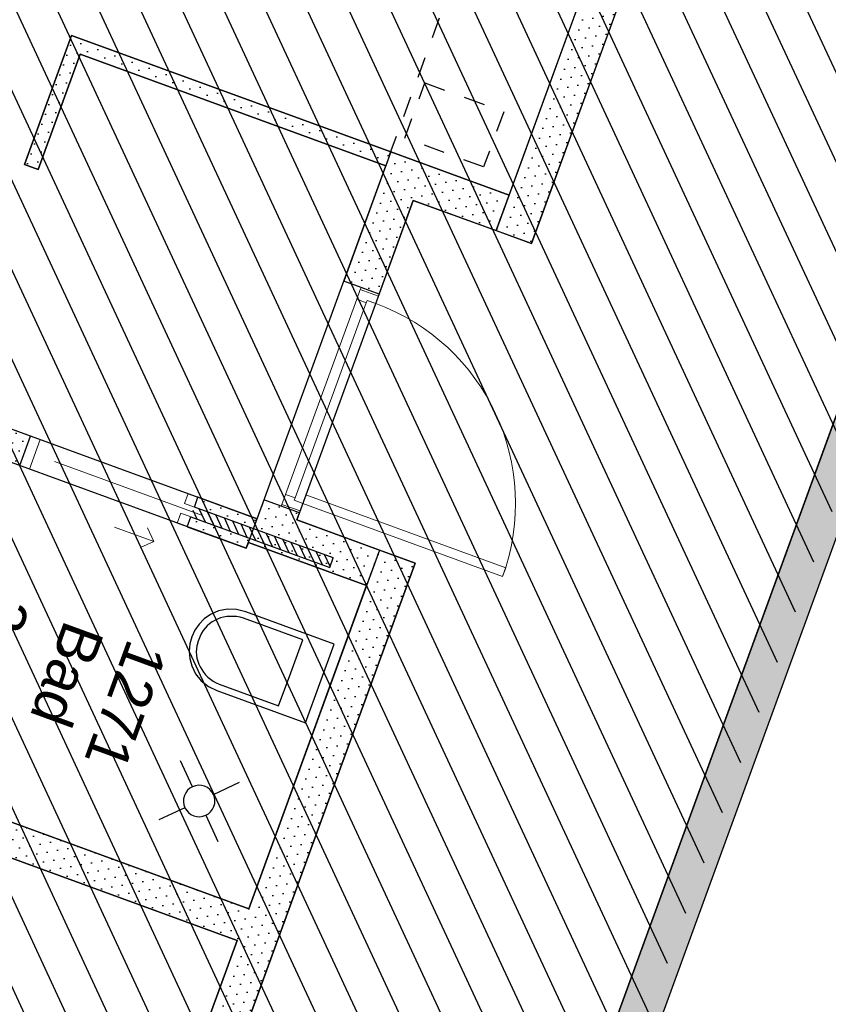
# Model space of a CAD drawing. Header units: millimetres. Extents: x 112481703 to 112587609, y 1264638581 to 1264713694.
# Tile 146 of 174: x 112556316 to 112560171, y 1264689513 to 1264694205. Entities that reach past the tile are written whole.
import ezdxf
from ezdxf.enums import TextEntityAlignment as Align

# ---------------------------------------------------------------- set-up
doc = ezdxf.new("R2010")
doc.units = ezdxf.units.MM
doc.header["$LTSCALE"] = 0.5
doc.header["$MEASUREMENT"] = 0
doc.linetypes.add('ACAD_ISO07W100', pattern=[400, 200, -200])
doc.linetypes.add('PLINE', pattern=[0])
for name, color, linetype in [('231- Bærende yttervegger', 7, 'Continuous'), ('231- Bærende yttervegger (Skravur)', 7, 'Continuous'), ('242- Ikke-bærende innervegger', 7, 'Continuous'), ('242- Ikke-bærende innervegger (Skravur)', 7, 'Continuous'), ('315- Utstyr for sanitærinstallasjoner', 7, 'Continuous'), ('862- M___Nettoareal', 7, 'Continuous'), ('862- M___Nettoareal (1-100)', 7, 'Continuous'), ('862- M___Nettoareal(Polylinje)', 7, 'Continuous'), ('LA_farge_dekke_asfalt2', 7, 'Continuous')]:
    doc.layers.add(name, color=color, linetype=linetype)
doc.layers.add('244- Vinduer_ dører_ foldevegger', color=7, linetype='Continuous', lineweight=0)
doc.styles.add('GENERATED_STYLE_1', font='arial.ttf')
pattern_1 = [(249.956, (112557650, 1264717795), (-81.357, 29.6823), [0, -50]), (249.956, (112557682.11, 1264717756.67), (-81.357, 29.6823), [0, -50])]

# ---------------------------------------------------------------- blocks, each defined once
blk = doc.blocks.new('Omsorgsbustad_1271_37', base_point=(112554835.6, 1264694546.4))
at = {"layer": '862- M___Nettoareal(Polylinje)', "linetype": 'PLINE', "flags": 128}
blk.add_lwpolyline([(112551691.7, 1264694256.9), (112556027.2, 1264692675.2), (112555941.5, 1264692440.3), (112556063.6, 1264692395.7), (112556043.1, 1264692339.4), (112557447.5, 1264691827), (112558061, 1264693508.6), (112556604.9, 1264694039.8), (112556404.4, 1264693490.2), (112556338.6, 1264693514.2), (112556563.1, 1264694129.6), (112558085, 1264693574.3), (112558648.7, 1264693368.7), (112559203.9, 1264694890.5), (112552778.2, 1264697234.9)], close=True, dxfattribs=at)
blk = doc.blocks.new('Bad_1271_42', base_point=(112556550.5, 1264691141.6))
at = {"layer": '862- M___Nettoareal(Polylinje)', "linetype": 'PLINE', "flags": 128}
blk.add_lwpolyline([(112555317.7, 1264690730.5), (112557407.9, 1264689967.9), (112557970, 1264691508.6), (112557406.4, 1264691714.2), (112557396.1, 1264691686.1), (112555869.5, 1264692243)], close=True, dxfattribs=at)
blk = doc.blocks.new('Korridor_1204_53', base_point=(112560177.6, 1264695509.8))
at = {"layer": '862- M___Nettoareal(Polylinje)', "linetype": 'PLINE', "flags": 128}
blk.add_lwpolyline([(112562162.9, 1264697676.1), (112560617.5, 1264698239.9), (112560606.9, 1264698210.8), (112560437.8, 1264698272.5), (112560043.2, 1264698416.4), (112559491.4, 1264696904), (112559886, 1264696760), (112560055.1, 1264696698.3), (112558756.1, 1264693137.9), (112558192.4, 1264693343.5), (112557637.2, 1264691821.6), (112558200.8, 1264691616), (112556720.2, 1264687557.7), (112556156.5, 1264687763.3), (112555604.7, 1264686250.8), (112556168.4, 1264686045.2), (112555524.4, 1264684280), (112557069.7, 1264683716.2), (112561619.6, 1264696187.1)], close=True, dxfattribs=at)
blk = doc.blocks.new('Omsorgsbustad_1261_61', base_point=(112552518.2, 1264689845))
at = {"layer": '862- M___Nettoareal(Polylinje)', "linetype": 'PLINE', "flags": 128}
blk.add_lwpolyline([(112557353.1, 1264689817.6), (112550927.4, 1264692162), (112549856.3, 1264689226.3), (112553614, 1264687855.3), (112553317.6, 1264687042.7), (112553895.3, 1264686831.9), (112553888.5, 1264686813.1), (112555415, 1264686256.2), (112556025.1, 1264687928.3), (112555034, 1264688289.9), (112554836.9, 1264687749.8), (112554771.2, 1264687773.8), (112554992.3, 1264688379.7), (112556049.1, 1264687994.1), (112556612.8, 1264687788.5)], close=True, dxfattribs=at)
blk = doc.blocks.new('Skyvedør med pocketkarm[97]', base_point=(112557650, 1264717795))
at = {"layer": '244- Vinduer_ dører_ foldevegger', "linetype": 'PLINE'}
for p, q in [((112556315.7, 1264692080.2), (112556367.2, 1264692221.1)), ((112556315.7, 1264692080.2), (112556367.2, 1264692221.1)), ((112556315.7, 1264692080.2), (112556367.2, 1264692221.1)), ((112556414.1, 1264692204), (112556362.7, 1264692063.1)), ((112556367.2, 1264692221.1), (112556414.1, 1264692204)), ((112557186.9, 1264691842.2), (112556482.4, 1264692099.3)), ((112556362.7, 1264692063.1), (112556315.7, 1264692080.2)), ((112557101.6, 1264691900), (112557118.7, 1264691946.9)), ((112557118.7, 1264691946.9), (112557165.7, 1264691929.8)), ((112557148.5, 1264691882.8), (112557101.6, 1264691900)), ((112557165.7, 1264691929.8), (112557148.5, 1264691882.8)), ((112557148.5, 1264691882.8), (112557165.7, 1264691929.8)), ((112557148.5, 1264691882.8), (112557165.7, 1264691929.8)), ((112557067.3, 1264691806), (112557084.4, 1264691853)), ((112557084.4, 1264691853), (112557131.4, 1264691835.9)), ((112557114.3, 1264691788.9), (112557067.3, 1264691806)), ((112557131.4, 1264691835.9), (112557114.3, 1264691788.9)), ((112557114.3, 1264691788.9), (112557131.4, 1264691835.9)), ((112557114.3, 1264691788.9), (112557131.4, 1264691835.9)), ((112556767.8, 1264691787.5), (112556955.7, 1264691719)), ((112556955.7, 1264691719), (112556925.9, 1264691783.1)), ((112556955.7, 1264691719), (112556891.6, 1264691689.2))]:
    blk.add_line(p, q, dxfattribs=at)
blk = doc.blocks.new('Dør[102]', base_point=(112557650, 1264717795))
at = {"layer": '244- Vinduer_ dører_ foldevegger', "linetype": 'PLINE'}
for p, q in [((112557860.5, 1264692959), (112557480.1, 1264691916.2)), ((112557943.2, 1264692928.8), (112557860.5, 1264692959)), ((112557939.7, 1264692919.4), (112557943.2, 1264692928.8)), ((112558029.6, 1264692897.3), (112557943.2, 1264692928.8)), ((112558029.6, 1264692897.3), (112557943.2, 1264692928.8)), ((112558029.6, 1264692897.3), (112557943.2, 1264692928.8)), ((112558029.6, 1264692897.3), (112557649.2, 1264691854.5)), ((112557939.7, 1264692919.4), (112557922.6, 1264692872.5)), ((112558026.2, 1264692887.9), (112557939.7, 1264692919.4)), ((112558013.1, 1264692852.2), (112558026.2, 1264692887.9)), ((112558026.2, 1264692887.9), (112558029.6, 1264692897.3)), ((112557583.3, 1264691942.4), (112557922.6, 1264692872.5)), ((112557967.7, 1264692856), (112557628.4, 1264691926)), ((112557922.6, 1264692872.5), (112557967.7, 1264692856)), ((112557967.7, 1264692856), (112557971.8, 1264692867.3)), ((112557971.8, 1264692867.3), (112558013.1, 1264692852.2)), ((112557583.3, 1264691942.4), (112557566.2, 1264691895.4)), ((112557628.4, 1264691926), (112557583.3, 1264691942.4)), ((112557562.7, 1264691886.1), (112557480.1, 1264691916.2)), ((112557566.2, 1264691895.4), (112557562.7, 1264691886.1)), ((112557566.2, 1264691895.4), (112557652.6, 1264691863.9)), ((112557624.3, 1264691914.7), (112557628.4, 1264691926)), ((112557665.6, 1264691899.6), (112557624.3, 1264691914.7)), ((112557652.6, 1264691863.9), (112557665.6, 1264691899.6)), ((112557665.6, 1264691899.6), (112557680.7, 1264691941)), ((112558618.2, 1264691552.1), (112557665.6, 1264691899.6)), ((112557680.7, 1264691941), (112558633.3, 1264691593.4)), ((112557649.2, 1264691854.5), (112557562.7, 1264691886.1)), ((112557649.2, 1264691854.5), (112557562.7, 1264691886.1)), ((112557649.2, 1264691854.5), (112557562.7, 1264691886.1)), ((112557652.6, 1264691863.9), (112557649.2, 1264691854.5)), ((112558633.3, 1264691593.4), (112558618.2, 1264691552.1))]:
    blk.add_line(p, q, dxfattribs=at)
blk.add_arc((112557665.6, 1264691899.6), 1014, 339.956, 69.956, dxfattribs=at)
blk = doc.blocks.new('Drenering gulv symbol[10]', base_point=(112556979, 1264690392.3))
at = {"layer": '315- Utstyr for sanitærinstallasjoner', "linetype": 'PLINE'}
for p, q in [((112557139.7, 1264690549.8), (112557081.9, 1264690674.1)), ((112557239.4, 1264690513.4), (112557363.7, 1264690571.3)), ((112557103.4, 1264690450.1), (112556979, 1264690392.3)), ((112557203, 1264690413.8), (112557260.9, 1264690289.5))]:
    blk.add_line(p, q, dxfattribs=at)
at = {"layer": '315- Utstyr for sanitærinstallasjoner', "linetype": 'PLINE', "flags": 128}
blk.add_lwpolyline([(112557241.8, 1264690456.1, 1), (112557100.9, 1264690507.5, 1)], format="xyb", close=True, dxfattribs=at)
blk = doc.blocks.new('WC[23]', base_point=(112557746.5, 1264691041.9))
at = {"layer": '315- Utstyr for sanitærinstallasjoner', "linetype": 'PLINE'}
for p, q in [((112557665.3, 1264691249.9), (112557382.2, 1264691353.2)), ((112557175.9, 1264691268.1), (112557164.3, 1264691236.4)), ((112557607.9, 1264691092.5), (112557665.3, 1264691249.9)), ((112557550.4, 1264690935.1), (112557607.9, 1264691092.5)), ((112557267.3, 1264691038.4), (112557550.4, 1264690935.1))]:
    blk.add_line(p, q, dxfattribs=at)
at = {"layer": '315- Utstyr for sanitærinstallasjoner', "linetype": 'PLINE', "flags": 128}
blk.add_lwpolyline([(112557256.1, 1264691008), (112557678, 1264690854), (112557815.1, 1264691229.8), (112557393.2, 1264691383.7), (112557350.1, 1264691394.4), (112557306.2, 1264691395.8), (112557263.6, 1264691387.6), (112557224.8, 1264691370.4), (112557195.7, 1264691349.7), (112557170.7, 1264691324.8), (112557150.7, 1264691296.2), (112557135.9, 1264691264.7), (112557126.9, 1264691231.1), (112557123.9, 1264691196.3), (112557126.9, 1264691161.2), (112557135.9, 1264691126.6), (112557154.5, 1264691088.5), (112557181.8, 1264691054.8), (112557216.3, 1264691027.5)], close=True, dxfattribs=at)
at = {"layer": '315- Utstyr for sanitærinstallasjoner', "linetype": 'PLINE'}
for centre, start_param, end_param in [((112557335.6, 1264691202.1), 1.617222, 3.09601), ((112557329, 1264691184), 3.187175, 4.665963)]:
    blk.add_ellipse(centre, major_axis=(162.3, -59.2), ratio=0.914761, start_param=start_param, end_param=end_param, dxfattribs=at)
blk = doc.blocks.new('Label_41', base_point=(112556484.6, 1264690961.2))
at = {"layer": '862- M___Nettoareal (1-100)', "char_height": 200, "attachment_point": 1, "rotation": 249.956, "style": 'GENERATED_STYLE_1'}
for s, insert in [('\\A1;{\\pql;\\pt0,241000;\\fArial|b0|i0|c0|p0;\\W1.000000;3,6\\fArial|b0|i0|c0|p0;\\W1.000000;\\A1{\\H.66x;\\S^  ;}\\fArial|b0|i0|c0|p0;\\W1.000000; m\\fArial|b0|i0|c0|p0;\\W1.000000;\\A1{\\H.66x;\\S2^  ;}\\fArial|b0|i0|c0|p0;\\W1.000000;\\fArial|b0|i0|c0|p0;\\W1.000000;\\fArial|b0|i0|c0|p0;\\W1.000000;\\fArial|b0|i0|c0|p0;\\W1.000000;\\fArial|b0|i0|c0|p0;\\W1.000000;\\fArial|b0|i0|c0|p0;\\W1.000000;\\fArial|b0|i0|c0|p0;\\W1.000000;\\A1{\\H.66x;\\S^  ;}\\fArial|b0|i0|c0|p0;\\W1.000000;\\fArial|b0|i0|c0|p0;\\W1.000000;\\A1{\\H.66x;\\S^  ;}\\fArial|b0|i0|c0|p0;\\W1.000000;\\fArial|b0|i0|c0|p0;\\W1.000000;\\fArial|b0|i0|c0|p0;\\W1.000000;\\fArial|b0|i0|c0|p0;\\W1.000000;\\fArial|b0|i0|c0|p0;\\W1.000000;\\fArial|b0|i0|c0|p0;\\W1.000000;\\fArial|b0|i0|c0|p0;\\W1.000000;\\A1{\\H.66x;\\S^  ;}\\fArial|b0|i0|c0|p0;\\W1.000000;\\fArial|b0|i0|c0|p0;\\W1.000000;\\A1{\\H.66x;\\S^  ;}\\fArial|b0|i0|c0|p0;\\W1.000000;\\fArial|b0|i0|c0|p0;\\W1.000000;\\fArial|b0|i0|c0|p0;\\W1.000000;\\fArial|b0|i0|c0|p0;\\W1.000000;\\fArial|b0|i0|c0|p0;\\W1.000000;\\fArial|b0|i0|c0|p0;\\W1.000000;\\fArial|b0|i0|c0|p0;\\W1.000000;\\A1{\\H.66x;\\S^  ;}\\fArial|b0|i0|c0|p0;\\W1.000000;\\fArial|b0|i0|c0|p0;\\W1.000000;\\A1{\\H.66x;\\S^  ;}\\fArial|b0|i0|c0|p0;\\W1.000000;\\fArial|b0|i0|c0|p0;\\W1.000000;\\fArial|b0|i0|c0|p0;\\W1.000000;\\fArial|b0|i0|c0|p0;\\W1.000000;\\fArial|b0|i0|c0|p0;\\W1.000000;\\fArial|b0|i0|c0|p0;\\W1.000000;\\fArial|b0|i0|c0|p0;\\W1.000000;\\A1{\\H.66x;\\S^  ;}\\fArial|b0|i0|c0|p0;\\W1.000000;\\fArial|b0|i0|c0|p0;\\W1.000000;\\A1{\\H.66x;\\S^  ;}\\fArial|b0|i0|c0|p0;\\W1.000000;\\fArial|b0|i0|c0|p0;\\W1.000000;\\fArial|b0|i0|c0|p0;\\W1.000000;\\fArial|b0|i0|c0|p0;\\W1.000000;\\fArial|b0|i0|c0|p0;\\W1.000000;\\fArial|b0|i0|c0|p0;\\W1.000000;\\fArial|b0|i0|c0|p0;\\W1.000000;\\fArial|b0|i0|c0|p0;\\W1.000000;}', (112556422.8, 1264691391.8)), ('\\A1;{\\pql;\\pt0,241000;\\fArial|b0|i0|c0|p0;\\W1.000000;Bad\\fArial|b0|i0|c0|p0;\\W1.000000;\\A1{\\H.66x;\\S^  ;}\\fArial|b0|i0|c0|p0;\\W1.000000;\\fArial|b0|i0|c0|p0;\\W1.000000;\\A1{\\H.66x;\\S^  ;}\\fArial|b0|i0|c0|p0;\\W1.000000;\\fArial|b0|i0|c0|p0;\\W1.000000;\\fArial|b0|i0|c0|p0;\\W1.000000;\\fArial|b0|i0|c0|p0;\\W1.000000;\\fArial|b0|i0|c0|p0;\\W1.000000;\\fArial|b0|i0|c0|p0;\\W1.000000;\\fArial|b0|i0|c0|p0;\\W1.000000;\\A1{\\H.66x;\\S^  ;}\\fArial|b0|i0|c0|p0;\\W1.000000;\\fArial|b0|i0|c0|p0;\\W1.000000;\\A1{\\H.66x;\\S^  ;}\\fArial|b0|i0|c0|p0;\\W1.000000;\\fArial|b0|i0|c0|p0;\\W1.000000;\\fArial|b0|i0|c0|p0;\\W1.000000;\\fArial|b0|i0|c0|p0;\\W1.000000;\\fArial|b0|i0|c0|p0;\\W1.000000;\\fArial|b0|i0|c0|p0;\\W1.000000;\\fArial|b0|i0|c0|p0;\\W1.000000;\\A1{\\H.66x;\\S^  ;}\\fArial|b0|i0|c0|p0;\\W1.000000;\\fArial|b0|i0|c0|p0;\\W1.000000;\\A1{\\H.66x;\\S^  ;}\\fArial|b0|i0|c0|p0;\\W1.000000;\\fArial|b0|i0|c0|p0;\\W1.000000;\\fArial|b0|i0|c0|p0;\\W1.000000;\\fArial|b0|i0|c0|p0;\\W1.000000;\\fArial|b0|i0|c0|p0;\\W1.000000;\\fArial|b0|i0|c0|p0;\\W1.000000;\\fArial|b0|i0|c0|p0;\\W1.000000;\\A1{\\H.66x;\\S^  ;}\\fArial|b0|i0|c0|p0;\\W1.000000;\\fArial|b0|i0|c0|p0;\\W1.000000;\\A1{\\H.66x;\\S^  ;}\\fArial|b0|i0|c0|p0;\\W1.000000;\\fArial|b0|i0|c0|p0;\\W1.000000;\\fArial|b0|i0|c0|p0;\\W1.000000;\\fArial|b0|i0|c0|p0;\\W1.000000;\\fArial|b0|i0|c0|p0;\\W1.000000;\\fArial|b0|i0|c0|p0;\\W1.000000;\\fArial|b0|i0|c0|p0;\\W1.000000;\\A1{\\H.66x;\\S^  ;}\\fArial|b0|i0|c0|p0;\\W1.000000;\\fArial|b0|i0|c0|p0;\\W1.000000;\\A1{\\H.66x;\\S^  ;}\\fArial|b0|i0|c0|p0;\\W1.000000;\\fArial|b0|i0|c0|p0;\\W1.000000;\\fArial|b0|i0|c0|p0;\\W1.000000;\\fArial|b0|i0|c0|p0;\\W1.000000;\\fArial|b0|i0|c0|p0;\\W1.000000;\\fArial|b0|i0|c0|p0;\\W1.000000;\\fArial|b0|i0|c0|p0;\\W1.000000;\\fArial|b0|i0|c0|p0;\\W1.000000;}', (112556720.7, 1264691283.1)), ('\\A1;{\\pql;\\pt0,241000;\\fArial|b0|i0|c0|p0;\\W1.000000;1271\\fArial|b0|i0|c0|p0;\\W1.000000;\\A1{\\H.66x;\\S^  ;}\\fArial|b0|i0|c0|p0;\\W1.000000;\\fArial|b0|i0|c0|p0;\\W1.000000;\\A1{\\H.66x;\\S^  ;}\\fArial|b0|i0|c0|p0;\\W1.000000;\\fArial|b0|i0|c0|p0;\\W1.000000;\\fArial|b0|i0|c0|p0;\\W1.000000;\\fArial|b0|i0|c0|p0;\\W1.000000;\\fArial|b0|i0|c0|p0;\\W1.000000;\\fArial|b0|i0|c0|p0;\\W1.000000;\\fArial|b0|i0|c0|p0;\\W1.000000;\\A1{\\H.66x;\\S^  ;}\\fArial|b0|i0|c0|p0;\\W1.000000;\\fArial|b0|i0|c0|p0;\\W1.000000;\\A1{\\H.66x;\\S^  ;}\\fArial|b0|i0|c0|p0;\\W1.000000;\\fArial|b0|i0|c0|p0;\\W1.000000;\\fArial|b0|i0|c0|p0;\\W1.000000;\\fArial|b0|i0|c0|p0;\\W1.000000;\\fArial|b0|i0|c0|p0;\\W1.000000;\\fArial|b0|i0|c0|p0;\\W1.000000;\\fArial|b0|i0|c0|p0;\\W1.000000;\\A1{\\H.66x;\\S^  ;}\\fArial|b0|i0|c0|p0;\\W1.000000;\\fArial|b0|i0|c0|p0;\\W1.000000;\\A1{\\H.66x;\\S^  ;}\\fArial|b0|i0|c0|p0;\\W1.000000;\\fArial|b0|i0|c0|p0;\\W1.000000;\\fArial|b0|i0|c0|p0;\\W1.000000;\\fArial|b0|i0|c0|p0;\\W1.000000;\\fArial|b0|i0|c0|p0;\\W1.000000;\\fArial|b0|i0|c0|p0;\\W1.000000;\\fArial|b0|i0|c0|p0;\\W1.000000;\\A1{\\H.66x;\\S^  ;}\\fArial|b0|i0|c0|p0;\\W1.000000;\\fArial|b0|i0|c0|p0;\\W1.000000;\\A1{\\H.66x;\\S^  ;}\\fArial|b0|i0|c0|p0;\\W1.000000;\\fArial|b0|i0|c0|p0;\\W1.000000;\\fArial|b0|i0|c0|p0;\\W1.000000;\\fArial|b0|i0|c0|p0;\\W1.000000;\\fArial|b0|i0|c0|p0;\\W1.000000;\\fArial|b0|i0|c0|p0;\\W1.000000;\\fArial|b0|i0|c0|p0;\\W1.000000;\\A1{\\H.66x;\\S^  ;}\\fArial|b0|i0|c0|p0;\\W1.000000;\\fArial|b0|i0|c0|p0;\\W1.000000;\\A1{\\H.66x;\\S^  ;}\\fArial|b0|i0|c0|p0;\\W1.000000;\\fArial|b0|i0|c0|p0;\\W1.000000;\\fArial|b0|i0|c0|p0;\\W1.000000;\\fArial|b0|i0|c0|p0;\\W1.000000;\\fArial|b0|i0|c0|p0;\\W1.000000;\\fArial|b0|i0|c0|p0;\\W1.000000;\\fArial|b0|i0|c0|p0;\\W1.000000;\\fArial|b0|i0|c0|p0;\\W1.000000;}', (112557022.8, 1264691194.2))]:
    blk.add_mtext(s, dxfattribs=dict(at, insert=insert))
at = {"layer": '862- M___Nettoareal (1-100)', "style": 'GENERATED_STYLE_1'}
for tag, p in [('DUMMY_108', (112556475.2, 1264691394)), ('DUMMY_107', (112556770.5, 1264691286.2)), ('DUMMY_106', (112557065.7, 1264691178.5))]:
    blk.add_attdef(tag, text='', height=200, rotation=249.956, dxfattribs=at).set_placement(p, align=Align.TOP_LEFT)

msp = doc.modelspace()

# ---------------------------------------------------------------- hatches: boundary and pattern name
at = {"layer": '231- Bærende yttervegger (Skravur)', "linetype": 'Continuous'}
h = msp.add_hatch(dxfattribs=at)
h.set_pattern_fill('Betong_strukturell', color=256, style=0, pattern_type=2)
h.set_pattern_definition([(69.956, (112557650, 1264717795), (-585.77, 213.713), [60, -300]), (69.956, (112557418.8, 1264718070.95), (-585.77, 213.713), [60, -300]), (129.956, (112557650, 1264717795), (477.966, 400.436), [60, -300]), (129.956, (112557773.4, 1264718133.2), (477.966, 400.436), [60, -300]), (189.956, (112557670.56, 1264717851.37), (-107.805, 614.148), [60, -300]), (189.956, (112557793.95, 1264718189.56), (-107.805, 614.148), [60, -300]), (69.956, (112557593.63, 1264717815.56), (-112.73156, 41.129), [0, -120, 0, -180]), (114.956, (112557614.2, 1264717871.93), (108.79586, 50.63064), [0, -90, 0, -150])])
h.paths.add_polyline_path([(112561551.1, 1264695999.2), (112557076.6, 1264683735), (112557264.5, 1264683666.4), (112561738.9, 1264695930.7)])
at = {"layer": '242- Ikke-bærende innervegger', "linetype": 'Continuous'}
h = msp.add_hatch(dxfattribs=at)
h.set_pattern_fill('Skrålinjer_1', color=256, style=0, pattern_type=2)
h.set_pattern_definition([(294.95599, (112557650, 1264717795), (27.198964, 12.65766), [])])
h.paths.add_polyline_path([(112557131.4, 1264691835.9), (112557793.7, 1264691594.2), (112557810.8, 1264691641.2), (112557148.5, 1264691882.8)])
at = {"layer": '242- Ikke-bærende innervegger (Skravur)', "linetype": 'Continuous'}
h = msp.add_hatch(dxfattribs=at)
h.set_pattern_fill('Prikker_tett', color=256, style=0, pattern_type=2)
h.set_pattern_definition(pattern_1)
h.paths.add_polyline_path([(112558756.1, 1264693137.9), (112559160.5, 1264694246.4), (112558991.4, 1264694308.1), (112558587, 1264693199.6)])
h = msp.add_hatch(dxfattribs=at)
h.set_pattern_fill('Prikker_tett', color=256, style=0, pattern_type=2)
h.set_pattern_definition(pattern_1)
h.paths.add_polyline_path([(112556604.9, 1264694039.8), (112556563.1, 1264694129.6), (112556539.1, 1264694063.8)])
h = msp.add_hatch(dxfattribs=at)
h.set_pattern_fill('Prikker_tett', color=256, style=0, pattern_type=2)
h.set_pattern_definition(pattern_1)
h.paths.add_polyline_path([(112556628.9, 1264694105.6), (112556563.1, 1264694129.6), (112556604.9, 1264694039.8)])
h = msp.add_hatch(dxfattribs=at)
h.set_pattern_fill('Prikker_tett', color=256, style=0, pattern_type=2)
h.set_pattern_definition(pattern_1)
h.paths.add_polyline_path([(112556604.9, 1264694039.8), (112558061, 1264693508.6), (112558085, 1264693574.3), (112556628.9, 1264694105.6)])
h = msp.add_hatch(dxfattribs=at)
h.set_pattern_fill('Prikker_tett', color=256, style=0, pattern_type=2)
h.set_pattern_definition(pattern_1)
h.paths.add_polyline_path([(112556539.1, 1264694063.8), (112556338.6, 1264693514.2), (112556404.4, 1264693490.2), (112556604.9, 1264694039.8)])
h = msp.add_hatch(dxfattribs=at)
h.set_pattern_fill('Prikker_tett', color=256, style=0, pattern_type=2)
h.set_pattern_definition(pattern_1)
h.paths.add_polyline_path([(112558192.4, 1264693343.5), (112558085, 1264693574.3), (112558023.3, 1264693405.2)])
h = msp.add_hatch(dxfattribs=at)
h.set_pattern_fill('Prikker_tett', color=256, style=0, pattern_type=2)
h.set_pattern_definition(pattern_1)
h.paths.add_polyline_path([(112558192.4, 1264693343.5), (112558254.1, 1264693512.6), (112558085, 1264693574.3)])
h = msp.add_hatch(dxfattribs=at)
h.set_pattern_fill('Prikker_tett', color=256, style=0, pattern_type=2)
h.set_pattern_definition(pattern_1)
h.paths.add_polyline_path([(112558192.4, 1264693343.5), (112558587, 1264693199.6), (112558648.7, 1264693368.7), (112558254.1, 1264693512.6)])
h = msp.add_hatch(dxfattribs=at)
h.set_pattern_fill('Prikker_tett', color=256, style=0, pattern_type=2)
h.set_pattern_definition(pattern_1)
h.paths.add_polyline_path([(112558023.3, 1264693405.2), (112557860.5, 1264692959), (112558029.6, 1264692897.3), (112558192.4, 1264693343.5)])
h = msp.add_hatch(dxfattribs=at)
h.set_pattern_fill('Prikker_tett', color=256, style=0, pattern_type=2)
h.set_pattern_definition(pattern_1)
h.paths.add_polyline_path([(112556041.7, 1264692339.9), (112555990.3, 1264692198.9), (112556315.7, 1264692080.2), (112556367.2, 1264692221.1)])
h = msp.add_hatch(dxfattribs=at)
h.set_pattern_fill('Prikker_tett', color=256, style=0, pattern_type=2)
h.set_pattern_definition(pattern_1)
h.paths.add_polyline_path([(112557447.5, 1264691827), (112557165.7, 1264691929.8), (112557148.5, 1264691882.8), (112557430.4, 1264691780)])
h = msp.add_hatch(dxfattribs=at)
h.set_pattern_fill('Prikker_tett', color=256, style=0, pattern_type=2)
h.set_pattern_definition(pattern_1)
h.paths.add_polyline_path([(112557649.2, 1264691854.5), (112557480.1, 1264691916.2), (112557468.1, 1264691883.3), (112557637.2, 1264691821.6)])
h = msp.add_hatch(dxfattribs=at)
h.set_pattern_fill('Prikker_tett', color=256, style=0, pattern_type=2)
h.set_pattern_definition(pattern_1)
h.paths.add_polyline_path([(112557637.2, 1264691821.6), (112557468.1, 1264691883.3), (112557406.4, 1264691714.2)])
h = msp.add_hatch(dxfattribs=at)
h.set_pattern_fill('Prikker_tett', color=256, style=0, pattern_type=2)
h.set_pattern_definition(pattern_1)
h.paths.add_polyline_path([(112557413.2, 1264691733), (112557131.4, 1264691835.9), (112557114.3, 1264691788.9), (112557396.1, 1264691686.1)])
h = msp.add_hatch(dxfattribs=at)
h.set_pattern_fill('Prikker_tett', color=256, style=0, pattern_type=2)
h.set_pattern_definition(pattern_1)
h.paths.add_polyline_path([(112557575.5, 1264691652.6), (112557637.2, 1264691821.6), (112557406.4, 1264691714.2)])
h = msp.add_hatch(dxfattribs=at)
h.set_pattern_fill('Prikker_tett', color=256, style=0, pattern_type=2)
h.set_pattern_definition(pattern_1)
h.paths.add_polyline_path([(112557575.5, 1264691652.6), (112557970, 1264691508.6), (112558031.7, 1264691677.7), (112557637.2, 1264691821.6)])
h = msp.add_hatch(dxfattribs=at)
h.set_pattern_fill('Prikker_tett', color=256, style=0, pattern_type=2)
h.set_pattern_definition(pattern_1)
h.paths.add_polyline_path([(112556781.9, 1264687726.8), (112558200.8, 1264691616), (112558031.7, 1264691677.7), (112556612.8, 1264687788.5)])
h = msp.add_hatch(dxfattribs=at)
h.set_pattern_fill('Prikker_tett', color=256, style=0, pattern_type=2)
h.set_pattern_definition(pattern_1)
h.paths.add_polyline_path([(112557407.9, 1264689967.9), (112555443.6, 1264690684.6), (112555388.7, 1264690534.3), (112557353.1, 1264689817.6)])
at = {"layer": 'LA_farge_dekke_asfalt2', "linetype": 'Continuous'}
h = msp.add_hatch(dxfattribs=at)
h.set_pattern_fill('Murverk', color=256, style=0, pattern_type=2)
h.set_pattern_definition([(294.956, (112557650, 1264717795), (163.1938, 75.94596), [])])
h.paths.add_polyline_path([(112565687.9, 1264710386.8), (112564756, 1264707832.6), (112572318.4, 1264705073.5), (112572751.4, 1264706260.3), (112578651, 1264704107.9), (112574031.4, 1264691445.9), (112568141.2, 1264693594.9), (112571354, 1264702401.1), (112567032.6, 1264703977.7), (112564436.7, 1264696862.5), (112562299.5, 1264697642.2), (112557201.2, 1264683668.2), (112555524.4, 1264684280), (112555412.6, 1264683973.7), (112548655, 1264686439.2), (112558360.3, 1264713060.2)])

# ---------------------------------------------------------------- linework, layer by layer
at = {"layer": '231- Bærende yttervegger', "linetype": 'PLINE', "flags": 128}
for points in [[(112561551.1, 1264695999.2), (112557008, 1264683547.1)], [(112557264.5, 1264683666.4), (112561738.9, 1264695930.7)]]:
    msp.add_lwpolyline(points, dxfattribs=at)
at = {"layer": '242- Ikke-bærende innervegger', "linetype": 'PLINE'}
for p, q in [((112557943.2, 1264692928.8), (112557860.5, 1264692959)), ((112558029.6, 1264692897.3), (112557943.2, 1264692928.8)), ((112556315.7, 1264692080.2), (112556367.2, 1264692221.1)), ((112557148.5, 1264691882.8), (112557165.7, 1264691929.8)), ((112557562.7, 1264691886.1), (112557480.1, 1264691916.2)), ((112557810.8, 1264691641.2), (112557148.5, 1264691882.8)), ((112557649.2, 1264691854.5), (112557562.7, 1264691886.1)), ((112557114.3, 1264691788.9), (112557131.4, 1264691835.9)), ((112557131.4, 1264691835.9), (112557793.7, 1264691594.2)), ((112557793.7, 1264691594.2), (112557810.8, 1264691641.2))]:
    msp.add_line(p, q, dxfattribs=at)
at = {"layer": '242- Ikke-bærende innervegger', "linetype": 'PLINE', "flags": 128}
for points in [[(112558991.4, 1264694308.1), (112558587, 1264693199.6)], [(112558756.1, 1264693137.9), (112559160.5, 1264694246.4)], [(112556563.1, 1264694129.6), (112556539.1, 1264694063.8)], [(112558085, 1264693574.3), (112556563.1, 1264694129.6)], [(112556539.1, 1264694063.8), (112556338.6, 1264693514.2)], [(112556404.4, 1264693490.2), (112556604.9, 1264694039.8)], [(112556604.9, 1264694039.8), (112558061, 1264693508.6)], [(112558085, 1264693574.3), (112558023.3, 1264693405.2)], [(112558085, 1264693574.3), (112558061, 1264693508.6)], [(112558648.7, 1264693368.7), (112558085, 1264693574.3)], [(112556338.6, 1264693514.2), (112556404.4, 1264693490.2)], [(112558023.3, 1264693405.2), (112557860.5, 1264692959)], [(112558587, 1264693199.6), (112558648.7, 1264693368.7)], [(112558029.6, 1264692897.3), (112558192.4, 1264693343.5)], [(112558192.4, 1264693343.5), (112558587, 1264693199.6)], [(112558587, 1264693199.6), (112558756.1, 1264693137.9)], [(112556367.2, 1264692221.1), (112556041.7, 1264692339.9)], [(112557447.5, 1264691827), (112557165.7, 1264691929.8)], [(112557480.1, 1264691916.2), (112557468.1, 1264691883.3)], [(112557406.4, 1264691714.2), (112557468.1, 1264691883.3)], [(112557637.2, 1264691821.6), (112557649.2, 1264691854.5)], [(112557430.4, 1264691780), (112557447.5, 1264691827)], [(112558031.7, 1264691677.7), (112557637.2, 1264691821.6)], [(112557114.3, 1264691788.9), (112557396.1, 1264691686.1)], [(112557396.1, 1264691686.1), (112557413.2, 1264691733)], [(112557406.4, 1264691714.2), (112557970, 1264691508.6)], [(112558031.7, 1264691677.7), (112557407.9, 1264689967.9)], [(112558031.7, 1264691677.7), (112557970, 1264691508.6)], [(112558200.8, 1264691616), (112558031.7, 1264691677.7)], [(112556781.9, 1264687726.8), (112558200.8, 1264691616)], [(112557407.9, 1264689967.9), (112555443.6, 1264690684.6)], [(112555388.7, 1264690534.3), (112557353.1, 1264689817.6)], [(112557353.1, 1264689817.6), (112556612.8, 1264687788.5)]]:
    msp.add_lwpolyline(points, dxfattribs=at)
at = {"layer": '862- M___Nettoareal', "linetype": 'ACAD_ISO07W100'}
for p, q in [((112558078.1, 1264693555.5), (112558635.1, 1264695082.1)), ((112558151.7, 1264693640.5), (112558247.7, 1264693903.5)), ((112558247.7, 1264693903.5), (112558623.5, 1264693766.4)), ((112558623.5, 1264693766.4), (112558527.5, 1264693503.4)), ((112558527.5, 1264693503.4), (112558151.7, 1264693640.5))]:
    msp.add_line(p, q, dxfattribs=at)

# ---------------------------------------------------------------- block references
at = {"layer": '244- Vinduer_ dører_ foldevegger', "linetype": 'PLINE'}
for name in ['Dør[102]', 'Skyvedør med pocketkarm[97]']:
    msp.add_blockref(name, (112557650, 1264717795), dxfattribs=at)
at = {"layer": '315- Utstyr for sanitærinstallasjoner', "linetype": 'PLINE'}
for name, p in [('WC[23]', (112557746.5, 1264691041.9)), ('Drenering gulv symbol[10]', (112556979, 1264690392.3))]:
    msp.add_blockref(name, p, dxfattribs=at)
at = {"layer": '862- M___Nettoareal', "linetype": 'Continuous'}
for name, p in [('Korridor_1204_53', (112560177.6, 1264695509.8)), ('Omsorgsbustad_1271_37', (112554835.6, 1264694546.4)), ('Bad_1271_42', (112556550.5, 1264691141.6)), ('Omsorgsbustad_1261_61', (112552518.2, 1264689845))]:
    msp.add_blockref(name, p, dxfattribs=at)
at = {"layer": '862- M___Nettoareal (1-100)', "linetype": 'PLINE'}
msp.add_blockref('Label_41', (112556484.6, 1264690961.2), dxfattribs=at)

doc.saveas('drawing.dxf')
